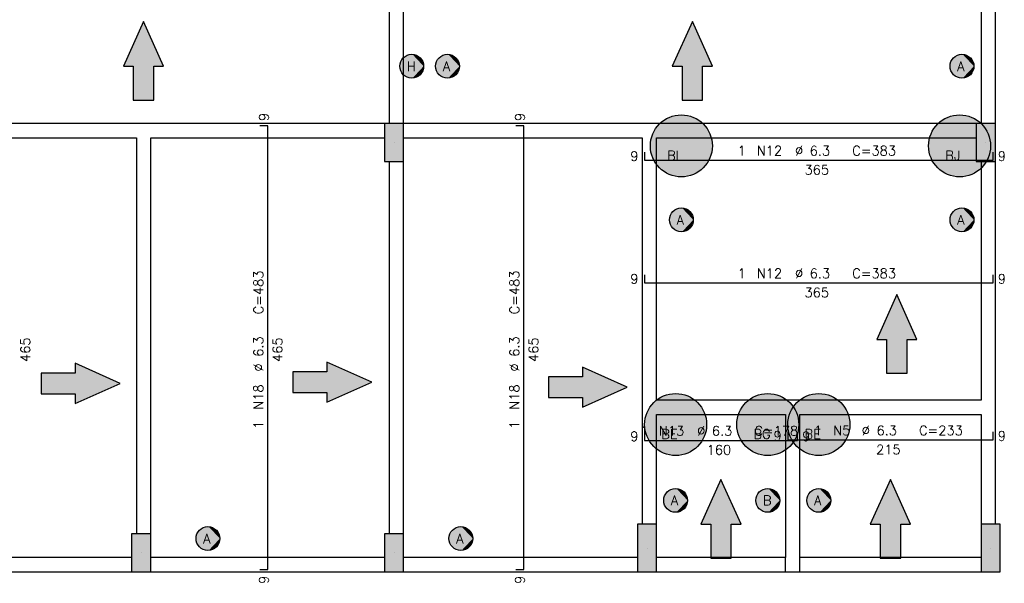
# Model space of a CAD drawing. Extents: x 0 to 119, y 0 to 84.
# Tile 8 of 15: x 48 to 69, y 27 to 39. Entities that reach past the tile are written whole.
import ezdxf

# ---------------------------------------------------------------- set-up
doc = ezdxf.new("R2010")
doc.units = 0
doc.header["$MEASUREMENT"] = 0
for name, color, linetype in [('1', 1, 'CONTINUOUS'), ('2', 2, 'CONTINUOUS'), ('6', 6, 'CONTINUOUS'), ('9', 9, 'CONTINUOUS')]:
    doc.layers.add(name, color=color, linetype=linetype)
doc.styles.get("Standard").update_dxf_attribs({"font": 'ROMANS.SHX'})

msp = doc.modelspace()

# ---------------------------------------------------------------- linework, layer by layer
at = {"layer": '1', "linetype": 'Continuous'}
for p, q in [((56.16, 36.4), (56.16, 36.4)), ((68.56, 36.4), (68.56, 36.4)), ((61.46, 27.9), (61.46, 27.9)), ((68.66, 27.9), (68.66, 27.9)), ((50.86, 27.8), (50.86, 27.8)), ((56.16, 27.8), (56.16, 27.8))]:
    msp.add_line(p, q, dxfattribs=at)
for points in [[(56.06, 40.8), (56.06, 36.8)], [(56.36, 36.8), (56.36, 40.8)], [(68.46, 40.8), (68.46, 36.8)], [(68.76, 36.8), (68.76, 40.8)], [(50.91, 36.8), (45.76, 36.8)], [(55.96, 36.8), (50.91, 36.8)], [(61.51, 36.8), (56.36, 36.8)], [(68.36, 36.8), (61.51, 36.8)], [(45.76, 36.5), (50.76, 36.5)], [(50.76, 36.5), (50.76, 28.2)], [(51.06, 36.5), (55.96, 36.5)], [(51.06, 28.2), (51.06, 36.5)], [(56.36, 36.5), (61.36, 36.5)], [(61.36, 36.5), (61.36, 30.85)], [(61.66, 36.5), (68.36, 36.5)], [(61.66, 31), (61.66, 36.5)], [(56.06, 36), (56.06, 28.2)], [(56.36, 28.2), (56.36, 36)], [(68.46, 36), (68.46, 31)], [(68.76, 30.85), (68.76, 36)], [(64.51, 31), (61.66, 31)], [(68.46, 31), (64.51, 31)], [(61.36, 30.85), (61.36, 28.4)], [(68.76, 28.4), (68.76, 30.85)], [(61.66, 28.4), (61.66, 30.7)], [(61.66, 30.7), (64.36, 30.7)], [(64.36, 30.7), (64.36, 27.7)], [(64.66, 27.7), (64.66, 30.7)], [(64.66, 30.7), (68.46, 30.7)], [(68.46, 30.7), (68.46, 28.4)], [(50.66, 27.7), (45.76, 27.7)], [(55.96, 27.7), (51.06, 27.7)], [(61.26, 27.7), (56.36, 27.7)], [(64.36, 27.7), (61.66, 27.7)], [(64.36, 27.4), (64.36, 27.7)], [(68.46, 27.7), (64.66, 27.7)], [(64.66, 27.4), (64.66, 27.7)], [(45.76, 27.4), (50.66, 27.4)], [(51.06, 27.4), (55.96, 27.4)], [(56.36, 27.4), (61.26, 27.4)], [(61.66, 27.4), (64.51, 27.4)], [(64.51, 27.4), (68.46, 27.4)]]:
    msp.add_lwpolyline(points, dxfattribs=at)
at = {"layer": '2', "linetype": 'Continuous'}
for points in [[(55.96, 36), (56.36, 36), (56.36, 36.8), (55.96, 36.8), (55.96, 36)], [(68.36, 36), (68.76, 36), (68.76, 36.8), (68.36, 36.8), (68.36, 36)], [(61.26, 27.4), (61.66, 27.4), (61.66, 28.4), (61.26, 28.4), (61.26, 27.4)], [(68.46, 27.4), (68.86, 27.4), (68.86, 28.4), (68.46, 28.4), (68.46, 27.4)], [(50.66, 27.4), (51.06, 27.4), (51.06, 28.2), (50.66, 28.2), (50.66, 27.4)], [(55.96, 27.4), (56.36, 27.4), (56.36, 28.2), (55.96, 28.2), (55.96, 27.4)]]:
    msp.add_lwpolyline(points, dxfattribs=at)
at = {"layer": '6', "linetype": 'Continuous'}
for p, q in [((53.518, 36.75), (53.348, 36.75)), ((53.518, 27.45), (53.518, 36.75)), ((58.882, 36.75), (58.712, 36.75)), ((58.882, 27.45), (58.882, 36.75)), ((61.41, 36.2), (61.41, 36.03)), ((68.71, 36.03), (68.71, 36.2)), ((61.41, 36.03), (68.71, 36.03)), ((61.41, 33.628), (61.41, 33.458)), ((61.41, 33.458), (68.71, 33.458)), ((68.71, 33.458), (68.71, 33.628)), ((61.41, 30.328), (61.41, 30.158)), ((64.41, 30.336), (64.41, 30.166)), ((64.61, 30.158), (64.61, 30.328)), ((68.71, 30.166), (68.71, 30.336)), ((61.41, 30.158), (64.61, 30.158)), ((64.41, 30.166), (68.71, 30.166)), ((53.348, 27.45), (53.518, 27.45)), ((58.712, 27.45), (58.882, 27.45))]:
    msp.add_line(p, q, dxfattribs=at)
for points in [[(51.125278, 37.288067), (51.125278, 38), (51.331085, 38), (50.91, 38.941258), (50.488915, 38), (50.694722, 38), (50.694722, 37.288067), (51.125278, 37.288067)], [(62.625278, 37.288067), (62.625278, 38), (62.831085, 38), (62.41, 38.941258), (61.988915, 38), (62.194722, 38), (62.194722, 37.288067), (62.625278, 37.288067)], [(66.909786, 31.563509), (66.909786, 32.275441), (67.115593, 32.275441), (66.694508, 33.216699), (66.273422, 32.275441), (66.479229, 32.275441), (66.479229, 31.563509), (66.909786, 31.563509)], [(48.767462, 31.136611), (49.479395, 31.136611), (49.479395, 30.930804), (50.420652, 31.351889), (49.479395, 31.772975), (49.479395, 31.567167), (48.767462, 31.567167), (48.767462, 31.136611)], [(54.041517, 31.162555), (54.75345, 31.162555), (54.75345, 30.956748), (55.694708, 31.377834), (54.75345, 31.798919), (54.75345, 31.593112), (54.041517, 31.593112), (54.041517, 31.162555)], [(59.393407, 31.058777), (60.105339, 31.058777), (60.105339, 30.85297), (61.046597, 31.274055), (60.105339, 31.695141), (60.105339, 31.489334), (59.393407, 31.489334), (59.393407, 31.058777)], [(63.225278, 27.688067), (63.225278, 28.4), (63.431085, 28.4), (63.01, 29.341258), (62.588915, 28.4), (62.794722, 28.4), (62.794722, 27.688067), (63.225278, 27.688067)], [(66.775278, 27.688067), (66.775278, 28.4), (66.981085, 28.4), (66.56, 29.341258), (66.138915, 28.4), (66.344722, 28.4), (66.344722, 27.688067), (66.775278, 27.688067)]]:
    msp.add_lwpolyline(points, dxfattribs=at)
for centre, radius in [((56.53, 38), 0.25), ((57.28, 38), 0.25), ((68.06, 38), 0.25), ((62.18, 36.33), 0.65), ((68.01, 36.33), 0.65), ((62.18, 34.78), 0.25), ((68.06, 34.78), 0.25), ((62.06, 30.49), 0.65), ((63.99, 30.49), 0.65), ((65.06, 30.49), 0.65), ((62.06, 28.9), 0.25), ((63.99, 28.9), 0.25), ((65.06, 28.9), 0.25), ((52.26, 28.1), 0.25), ((57.56, 28.1), 0.25)]:
    msp.add_circle(centre, radius, dxfattribs=at)
at = {"layer": '9', "linetype": 'Continuous'}
for points in [[(50.91, 38.941258), (50.488915, 38), (50.694722, 38)], [(50.91, 38.941258), (50.694722, 38), (51.125278, 37.288067)], [(50.91, 38.941258), (51.125278, 37.288067), (51.125278, 38)], [(50.91, 38.941258), (51.125278, 38), (51.331085, 38)], [(62.41, 38.941258), (61.988915, 38), (62.194722, 38)], [(62.41, 38.941258), (62.194722, 38), (62.625278, 37.288067)], [(62.41, 38.941258), (62.625278, 37.288067), (62.625278, 38)], [(62.41, 38.941258), (62.625278, 38), (62.831085, 38)], [(56.78, 38), (56.370644, 38.192628), (56.327746, 38.146946)], [(56.78, 38), (56.423555, 38.226207), (56.370644, 38.192628)], [(56.78, 38), (56.483155, 38.245572), (56.423555, 38.226207)], [(56.78, 38), (56.545698, 38.249507), (56.483155, 38.245572)], [(56.78, 38), (56.607254, 38.237764), (56.545698, 38.249507)], [(56.78, 38), (56.663957, 38.211082), (56.607254, 38.237764)], [(56.78, 38), (56.712242, 38.171137), (56.663957, 38.211082)], [(56.78, 38), (56.749077, 38.120438), (56.712242, 38.171137)], [(57.53, 38), (57.120644, 38.192628), (57.077746, 38.146946)], [(57.53, 38), (57.173555, 38.226207), (57.120644, 38.192628)], [(57.53, 38), (57.233155, 38.245572), (57.173555, 38.226207)], [(57.53, 38), (57.295698, 38.249507), (57.233155, 38.245572)], [(57.53, 38), (57.357254, 38.237764), (57.295698, 38.249507)], [(57.53, 38), (57.413957, 38.211082), (57.357254, 38.237764)], [(57.53, 38), (57.462242, 38.171137), (57.413957, 38.211082)], [(57.53, 38), (57.499077, 38.120438), (57.462242, 38.171137)], [(68.31, 38), (67.900644, 38.192628), (67.857746, 38.146946)], [(68.31, 38), (67.953555, 38.226207), (67.900644, 38.192628)], [(68.31, 38), (68.013155, 38.245572), (67.953555, 38.226207)], [(68.31, 38), (68.075698, 38.249507), (68.013155, 38.245572)], [(68.31, 38), (68.137254, 38.237764), (68.075698, 38.249507)], [(68.31, 38), (68.193957, 38.211082), (68.137254, 38.237764)], [(68.31, 38), (68.242242, 38.171137), (68.193957, 38.211082)], [(68.31, 38), (68.279077, 38.120438), (68.242242, 38.171137)], [(51.125278, 37.288067), (50.694722, 38), (50.694722, 37.288067)], [(56.78, 38), (56.297556, 38.092031), (56.281971, 38.031333)], [(56.78, 38), (56.281971, 38.031333), (56.281971, 37.968667)], [(56.78, 38), (56.281971, 37.968667), (56.297556, 37.907969)], [(56.78, 38), (56.327746, 38.146946), (56.297556, 38.092031)], [(56.78, 38), (56.297556, 37.907969), (56.327746, 37.853054)], [(56.78, 38), (56.327746, 37.853054), (56.370644, 37.807372)], [(56.78, 38), (56.370644, 37.807372), (56.423555, 37.773793)], [(56.78, 38), (56.423555, 37.773793), (56.483155, 37.754428)], [(56.78, 38), (56.483155, 37.754428), (56.545698, 37.750493)], [(56.78, 38), (56.545698, 37.750493), (56.607254, 37.762236)], [(56.78, 38), (56.607254, 37.762236), (56.663957, 37.788918)], [(56.78, 38), (56.663957, 37.788918), (56.712242, 37.828863)], [(56.78, 38), (56.712242, 37.828863), (56.749077, 37.879562)], [(56.78, 38), (56.772146, 38.062172), (56.749077, 38.120438)], [(56.78, 38), (56.749077, 37.879562), (56.772146, 37.937828)], [(56.78, 38), (56.772146, 37.937828), (56.78, 38)], [(57.53, 38), (57.047556, 38.092031), (57.031971, 38.031333)], [(57.53, 38), (57.031971, 38.031333), (57.031971, 37.968667)], [(57.53, 38), (57.031971, 37.968667), (57.047556, 37.907969)], [(57.53, 38), (57.077746, 38.146946), (57.047556, 38.092031)], [(57.53, 38), (57.047556, 37.907969), (57.077746, 37.853054)], [(57.53, 38), (57.077746, 37.853054), (57.120644, 37.807372)], [(57.53, 38), (57.120644, 37.807372), (57.173555, 37.773793)], [(57.53, 38), (57.173555, 37.773793), (57.233155, 37.754428)], [(57.53, 38), (57.233155, 37.754428), (57.295698, 37.750493)], [(57.53, 38), (57.295698, 37.750493), (57.357254, 37.762236)], [(57.53, 38), (57.357254, 37.762236), (57.413957, 37.788918)], [(57.53, 38), (57.413957, 37.788918), (57.462242, 37.828863)], [(57.53, 38), (57.462242, 37.828863), (57.499077, 37.879562)], [(57.53, 38), (57.522146, 38.062172), (57.499077, 38.120438)], [(57.53, 38), (57.499077, 37.879562), (57.522146, 37.937828)], [(57.53, 38), (57.522146, 37.937828), (57.53, 38)], [(62.625278, 37.288067), (62.194722, 38), (62.194722, 37.288067)], [(68.31, 38), (67.827556, 38.092031), (67.811971, 38.031333)], [(68.31, 38), (67.811971, 38.031333), (67.811971, 37.968667)], [(68.31, 38), (67.811971, 37.968667), (67.827556, 37.907969)], [(68.31, 38), (67.857746, 38.146946), (67.827556, 38.092031)], [(68.31, 38), (67.827556, 37.907969), (67.857746, 37.853054)], [(68.31, 38), (67.857746, 37.853054), (67.900644, 37.807372)], [(68.31, 38), (67.900644, 37.807372), (67.953555, 37.773793)], [(68.31, 38), (67.953555, 37.773793), (68.013155, 37.754428)], [(68.31, 38), (68.013155, 37.754428), (68.075698, 37.750493)], [(68.31, 38), (68.075698, 37.750493), (68.137254, 37.762236)], [(68.31, 38), (68.137254, 37.762236), (68.193957, 37.788918)], [(68.31, 38), (68.193957, 37.788918), (68.242242, 37.828863)], [(68.31, 38), (68.242242, 37.828863), (68.279077, 37.879562)], [(68.31, 38), (68.302146, 38.062172), (68.279077, 38.120438)], [(68.31, 38), (68.279077, 37.879562), (68.302146, 37.937828)], [(68.31, 38), (68.302146, 37.937828), (68.31, 38)], [(62.83, 36.33), (61.962328, 36.94247), (61.880958, 36.907125)], [(62.83, 36.33), (62.047754, 36.966405), (61.962328, 36.94247)], [(62.83, 36.33), (62.135642, 36.978485), (62.047754, 36.966405)], [(62.83, 36.33), (62.224358, 36.978485), (62.135642, 36.978485)], [(62.83, 36.33), (62.312246, 36.966405), (62.224358, 36.978485)], [(62.83, 36.33), (62.397672, 36.94247), (62.312246, 36.966405)], [(62.83, 36.33), (62.479042, 36.907125), (62.397672, 36.94247)], [(68.66, 36.33), (67.792328, 36.94247), (67.710958, 36.907125)], [(68.66, 36.33), (67.877754, 36.966405), (67.792328, 36.94247)], [(68.66, 36.33), (67.965642, 36.978485), (67.877754, 36.966405)], [(68.66, 36.33), (68.054358, 36.978485), (67.965642, 36.978485)], [(68.66, 36.33), (68.142246, 36.966405), (68.054358, 36.978485)], [(68.66, 36.33), (68.227672, 36.94247), (68.142246, 36.966405)], [(68.66, 36.33), (68.309042, 36.907125), (68.227672, 36.94247)], [(55.96, 36), (56.36, 36), (56.36, 36.8)], [(55.96, 36), (56.36, 36.8), (55.96, 36.8)], [(55.96, 36), (55.96, 36.8), (55.96, 36)], [(62.83, 36.33), (61.675788, 36.740207), (61.624627, 36.66773)], [(62.83, 36.33), (61.73634, 36.805043), (61.675788, 36.740207)], [(62.83, 36.33), (61.805158, 36.86103), (61.73634, 36.805043)], [(62.83, 36.33), (61.880958, 36.907125), (61.805158, 36.86103)], [(62.83, 36.33), (62.554842, 36.86103), (62.479042, 36.907125)], [(62.83, 36.33), (62.62366, 36.805043), (62.554842, 36.86103)], [(62.83, 36.33), (62.684212, 36.740207), (62.62366, 36.805043)], [(62.83, 36.33), (62.735373, 36.66773), (62.684212, 36.740207)], [(68.66, 36.33), (67.505788, 36.740207), (67.454627, 36.66773)], [(68.66, 36.33), (67.56634, 36.805043), (67.505788, 36.740207)], [(68.66, 36.33), (67.635158, 36.86103), (67.56634, 36.805043)], [(68.66, 36.33), (67.710958, 36.907125), (67.635158, 36.86103)], [(68.66, 36.33), (68.384842, 36.86103), (68.309042, 36.907125)], [(68.36, 36), (68.76, 36), (68.76, 36.8)], [(68.36, 36), (68.76, 36.8), (68.36, 36.8)], [(68.36, 36), (68.36, 36.8), (68.36, 36)], [(68.66, 36.33), (68.45366, 36.805043), (68.384842, 36.86103)], [(68.66, 36.33), (68.514212, 36.740207), (68.45366, 36.805043)], [(68.66, 36.33), (68.565373, 36.66773), (68.514212, 36.740207)], [(62.83, 36.33), (61.583813, 36.588961), (61.554104, 36.505368)], [(62.83, 36.33), (61.624627, 36.66773), (61.583813, 36.588961)], [(62.83, 36.33), (62.776187, 36.588961), (62.735373, 36.66773)], [(62.83, 36.33), (62.805896, 36.505368), (62.776187, 36.588961)], [(68.66, 36.33), (67.413813, 36.588961), (67.384104, 36.505368)], [(68.66, 36.33), (67.454627, 36.66773), (67.413813, 36.588961)], [(68.66, 36.33), (68.606187, 36.588961), (68.565373, 36.66773)], [(68.66, 36.33), (68.635896, 36.505368), (68.606187, 36.588961)], [(62.83, 36.33), (61.536054, 36.418508), (61.53, 36.33)], [(62.83, 36.33), (61.53, 36.33), (61.536054, 36.241492)], [(62.83, 36.33), (61.554104, 36.505368), (61.536054, 36.418508)], [(62.83, 36.33), (61.536054, 36.241492), (61.554104, 36.154632)], [(62.83, 36.33), (61.554104, 36.154632), (61.583813, 36.071039)], [(62.83, 36.33), (61.583813, 36.071039), (61.624627, 35.99227)], [(62.83, 36.33), (61.624627, 35.99227), (61.675788, 35.919793)], [(62.83, 36.33), (61.675788, 35.919793), (61.73634, 35.854957)], [(62.83, 36.33), (61.73634, 35.854957), (61.805158, 35.79897)], [(62.83, 36.33), (61.805158, 35.79897), (61.880958, 35.752875)], [(62.83, 36.33), (61.880958, 35.752875), (61.962328, 35.71753)], [(62.83, 36.33), (61.962328, 35.71753), (62.047754, 35.693595)], [(62.83, 36.33), (62.047754, 35.693595), (62.135642, 35.681515)], [(62.83, 36.33), (62.135642, 35.681515), (62.224358, 35.681515)], [(62.83, 36.33), (62.224358, 35.681515), (62.312246, 35.693595)], [(62.83, 36.33), (62.312246, 35.693595), (62.397672, 35.71753)], [(62.83, 36.33), (62.397672, 35.71753), (62.479042, 35.752875)], [(62.83, 36.33), (62.479042, 35.752875), (62.554842, 35.79897)], [(62.83, 36.33), (62.554842, 35.79897), (62.62366, 35.854957)], [(62.83, 36.33), (62.62366, 35.854957), (62.684212, 35.919793)], [(62.83, 36.33), (62.684212, 35.919793), (62.735373, 35.99227)], [(62.83, 36.33), (62.735373, 35.99227), (62.776187, 36.071039)], [(62.83, 36.33), (62.776187, 36.071039), (62.805896, 36.154632)], [(62.83, 36.33), (62.823946, 36.418508), (62.805896, 36.505368)], [(62.83, 36.33), (62.805896, 36.154632), (62.823946, 36.241492)], [(62.83, 36.33), (62.823946, 36.241492), (62.83, 36.33)], [(68.66, 36.33), (67.366054, 36.418508), (67.36, 36.33)], [(68.66, 36.33), (67.36, 36.33), (67.366054, 36.241492)], [(68.66, 36.33), (67.384104, 36.505368), (67.366054, 36.418508)], [(68.66, 36.33), (67.366054, 36.241492), (67.384104, 36.154632)], [(68.66, 36.33), (67.384104, 36.154632), (67.413813, 36.071039)], [(68.66, 36.33), (67.413813, 36.071039), (67.454627, 35.99227)], [(68.66, 36.33), (67.454627, 35.99227), (67.505788, 35.919793)], [(68.66, 36.33), (67.505788, 35.919793), (67.56634, 35.854957)], [(68.66, 36.33), (67.56634, 35.854957), (67.635158, 35.79897)], [(68.66, 36.33), (67.635158, 35.79897), (67.710958, 35.752875)], [(68.66, 36.33), (67.710958, 35.752875), (67.792328, 35.71753)], [(68.66, 36.33), (67.792328, 35.71753), (67.877754, 35.693595)], [(68.66, 36.33), (67.877754, 35.693595), (67.965642, 35.681515)], [(68.66, 36.33), (67.965642, 35.681515), (68.054358, 35.681515)], [(68.66, 36.33), (68.054358, 35.681515), (68.142246, 35.693595)], [(68.66, 36.33), (68.142246, 35.693595), (68.227672, 35.71753)], [(68.66, 36.33), (68.227672, 35.71753), (68.309042, 35.752875)], [(68.66, 36.33), (68.309042, 35.752875), (68.384842, 35.79897)], [(68.66, 36.33), (68.384842, 35.79897), (68.45366, 35.854957)], [(68.66, 36.33), (68.45366, 35.854957), (68.514212, 35.919793)], [(68.66, 36.33), (68.514212, 35.919793), (68.565373, 35.99227)], [(68.66, 36.33), (68.565373, 35.99227), (68.606187, 36.071039)], [(68.66, 36.33), (68.606187, 36.071039), (68.635896, 36.154632)], [(68.66, 36.33), (68.653946, 36.418508), (68.635896, 36.505368)], [(68.66, 36.33), (68.635896, 36.154632), (68.653946, 36.241492)], [(68.66, 36.33), (68.653946, 36.241492), (68.66, 36.33)], [(62.43, 34.78), (61.947556, 34.872031), (61.931971, 34.811333)], [(62.43, 34.78), (61.977746, 34.926946), (61.947556, 34.872031)], [(62.43, 34.78), (62.020644, 34.972628), (61.977746, 34.926946)], [(62.43, 34.78), (62.073555, 35.006207), (62.020644, 34.972628)], [(62.43, 34.78), (62.133155, 35.025572), (62.073555, 35.006207)], [(62.43, 34.78), (62.195698, 35.029507), (62.133155, 35.025572)], [(62.43, 34.78), (62.257254, 35.017764), (62.195698, 35.029507)], [(62.43, 34.78), (62.313957, 34.991082), (62.257254, 35.017764)], [(62.43, 34.78), (62.362242, 34.951137), (62.313957, 34.991082)], [(62.43, 34.78), (62.399077, 34.900438), (62.362242, 34.951137)], [(62.43, 34.78), (62.422146, 34.842172), (62.399077, 34.900438)], [(68.31, 34.78), (67.827556, 34.872031), (67.811971, 34.811333)], [(68.31, 34.78), (67.857746, 34.926946), (67.827556, 34.872031)], [(68.31, 34.78), (67.900644, 34.972628), (67.857746, 34.926946)], [(68.31, 34.78), (67.953555, 35.006207), (67.900644, 34.972628)], [(68.31, 34.78), (68.013155, 35.025572), (67.953555, 35.006207)], [(68.31, 34.78), (68.075698, 35.029507), (68.013155, 35.025572)], [(68.31, 34.78), (68.137254, 35.017764), (68.075698, 35.029507)], [(68.31, 34.78), (68.193957, 34.991082), (68.137254, 35.017764)], [(68.31, 34.78), (68.242242, 34.951137), (68.193957, 34.991082)], [(68.31, 34.78), (68.279077, 34.900438), (68.242242, 34.951137)], [(68.31, 34.78), (68.302146, 34.842172), (68.279077, 34.900438)], [(62.43, 34.78), (61.931971, 34.811333), (61.931971, 34.748667)], [(62.43, 34.78), (61.931971, 34.748667), (61.947556, 34.687969)], [(62.43, 34.78), (61.947556, 34.687969), (61.977746, 34.633054)], [(62.43, 34.78), (61.977746, 34.633054), (62.020644, 34.587372)], [(62.43, 34.78), (62.020644, 34.587372), (62.073555, 34.553793)], [(62.43, 34.78), (62.073555, 34.553793), (62.133155, 34.534428)], [(62.43, 34.78), (62.133155, 34.534428), (62.195698, 34.530493)], [(62.43, 34.78), (62.195698, 34.530493), (62.257254, 34.542236)], [(62.43, 34.78), (62.257254, 34.542236), (62.313957, 34.568918)], [(62.43, 34.78), (62.313957, 34.568918), (62.362242, 34.608863)], [(62.43, 34.78), (62.362242, 34.608863), (62.399077, 34.659562)], [(62.43, 34.78), (62.399077, 34.659562), (62.422146, 34.717828)], [(62.43, 34.78), (62.422146, 34.717828), (62.43, 34.78)], [(68.31, 34.78), (67.811971, 34.811333), (67.811971, 34.748667)], [(68.31, 34.78), (67.811971, 34.748667), (67.827556, 34.687969)], [(68.31, 34.78), (67.827556, 34.687969), (67.857746, 34.633054)], [(68.31, 34.78), (67.857746, 34.633054), (67.900644, 34.587372)], [(68.31, 34.78), (67.900644, 34.587372), (67.953555, 34.553793)], [(68.31, 34.78), (67.953555, 34.553793), (68.013155, 34.534428)], [(68.31, 34.78), (68.013155, 34.534428), (68.075698, 34.530493)], [(68.31, 34.78), (68.075698, 34.530493), (68.137254, 34.542236)], [(68.31, 34.78), (68.137254, 34.542236), (68.193957, 34.568918)], [(68.31, 34.78), (68.193957, 34.568918), (68.242242, 34.608863)], [(68.31, 34.78), (68.242242, 34.608863), (68.279077, 34.659562)], [(68.31, 34.78), (68.279077, 34.659562), (68.302146, 34.717828)], [(68.31, 34.78), (68.302146, 34.717828), (68.31, 34.78)], [(66.694508, 33.216699), (66.273422, 32.275441), (66.479229, 32.275441)], [(66.694508, 33.216699), (66.479229, 32.275441), (66.909786, 31.563509)], [(66.694508, 33.216699), (66.909786, 31.563509), (66.909786, 32.275441)], [(66.694508, 33.216699), (66.909786, 32.275441), (67.115593, 32.275441)], [(66.909786, 31.563509), (66.479229, 32.275441), (66.479229, 31.563509)], [(49.479395, 31.567167), (50.420652, 31.351889), (49.479395, 31.772975)], [(54.75345, 31.593112), (55.694708, 31.377834), (54.75345, 31.798919)], [(49.479395, 31.136611), (49.479395, 31.567167), (48.767462, 31.567167)], [(49.479395, 31.136611), (48.767462, 31.567167), (48.767462, 31.136611)], [(49.479395, 31.136611), (50.420652, 31.351889), (49.479395, 31.567167)], [(54.75345, 31.162555), (54.75345, 31.593112), (54.041517, 31.593112)], [(54.75345, 31.162555), (54.041517, 31.593112), (54.041517, 31.162555)], [(54.75345, 31.162555), (55.694708, 31.377834), (54.75345, 31.593112)], [(60.105339, 31.489334), (61.046597, 31.274055), (60.105339, 31.695141)], [(54.75345, 31.162555), (54.75345, 30.956748), (55.694708, 31.377834)], [(60.105339, 31.058777), (60.105339, 31.489334), (59.393407, 31.489334)], [(60.105339, 31.058777), (59.393407, 31.489334), (59.393407, 31.058777)], [(60.105339, 31.058777), (61.046597, 31.274055), (60.105339, 31.489334)], [(49.479395, 31.136611), (49.479395, 30.930804), (50.420652, 31.351889)], [(60.105339, 31.058777), (60.105339, 30.85297), (61.046597, 31.274055)], [(62.71, 30.49), (61.61634, 30.965043), (61.555788, 30.900207)], [(62.71, 30.49), (61.685158, 31.02103), (61.61634, 30.965043)], [(62.71, 30.49), (61.760958, 31.067125), (61.685158, 31.02103)], [(62.71, 30.49), (61.842328, 31.10247), (61.760958, 31.067125)], [(62.71, 30.49), (61.927754, 31.126405), (61.842328, 31.10247)], [(62.71, 30.49), (62.015642, 31.138485), (61.927754, 31.126405)], [(62.71, 30.49), (62.104358, 31.138485), (62.015642, 31.138485)], [(62.71, 30.49), (62.192246, 31.126405), (62.104358, 31.138485)], [(62.71, 30.49), (62.277672, 31.10247), (62.192246, 31.126405)], [(62.71, 30.49), (62.359042, 31.067125), (62.277672, 31.10247)], [(62.71, 30.49), (62.434842, 31.02103), (62.359042, 31.067125)], [(62.71, 30.49), (62.50366, 30.965043), (62.434842, 31.02103)], [(62.71, 30.49), (62.564212, 30.900207), (62.50366, 30.965043)], [(64.64, 30.49), (63.54634, 30.965043), (63.485788, 30.900207)], [(64.64, 30.49), (63.615158, 31.02103), (63.54634, 30.965043)], [(64.64, 30.49), (63.690958, 31.067125), (63.615158, 31.02103)], [(64.64, 30.49), (63.772328, 31.10247), (63.690958, 31.067125)], [(64.64, 30.49), (63.857754, 31.126405), (63.772328, 31.10247)], [(64.64, 30.49), (63.945642, 31.138485), (63.857754, 31.126405)], [(64.64, 30.49), (64.034358, 31.138485), (63.945642, 31.138485)], [(64.64, 30.49), (64.122246, 31.126405), (64.034358, 31.138485)], [(64.64, 30.49), (64.207672, 31.10247), (64.122246, 31.126405)], [(64.64, 30.49), (64.289042, 31.067125), (64.207672, 31.10247)], [(64.64, 30.49), (64.364842, 31.02103), (64.289042, 31.067125)], [(64.64, 30.49), (64.43366, 30.965043), (64.364842, 31.02103)], [(64.64, 30.49), (64.494212, 30.900207), (64.43366, 30.965043)], [(65.71, 30.49), (64.61634, 30.965043), (64.555788, 30.900207)], [(65.71, 30.49), (64.685158, 31.02103), (64.61634, 30.965043)], [(65.71, 30.49), (64.760958, 31.067125), (64.685158, 31.02103)], [(65.71, 30.49), (64.842328, 31.10247), (64.760958, 31.067125)], [(65.71, 30.49), (64.927754, 31.126405), (64.842328, 31.10247)], [(65.71, 30.49), (65.015642, 31.138485), (64.927754, 31.126405)], [(65.71, 30.49), (65.104358, 31.138485), (65.015642, 31.138485)], [(65.71, 30.49), (65.192246, 31.126405), (65.104358, 31.138485)], [(65.71, 30.49), (65.277672, 31.10247), (65.192246, 31.126405)], [(65.71, 30.49), (65.359042, 31.067125), (65.277672, 31.10247)], [(65.71, 30.49), (65.434842, 31.02103), (65.359042, 31.067125)], [(65.71, 30.49), (65.50366, 30.965043), (65.434842, 31.02103)], [(65.71, 30.49), (65.564212, 30.900207), (65.50366, 30.965043)], [(62.71, 30.49), (61.463813, 30.748961), (61.434104, 30.665368)], [(62.71, 30.49), (61.504627, 30.82773), (61.463813, 30.748961)], [(62.71, 30.49), (61.555788, 30.900207), (61.504627, 30.82773)], [(62.71, 30.49), (62.615373, 30.82773), (62.564212, 30.900207)], [(62.71, 30.49), (62.656187, 30.748961), (62.615373, 30.82773)], [(62.71, 30.49), (62.685896, 30.665368), (62.656187, 30.748961)], [(64.64, 30.49), (63.393813, 30.748961), (63.364104, 30.665368)], [(64.64, 30.49), (63.434627, 30.82773), (63.393813, 30.748961)], [(64.64, 30.49), (63.485788, 30.900207), (63.434627, 30.82773)], [(65.71, 30.49), (64.463813, 30.748961), (64.434104, 30.665368)], [(65.71, 30.49), (64.504627, 30.82773), (64.463813, 30.748961)], [(64.64, 30.49), (64.545373, 30.82773), (64.494212, 30.900207)], [(65.71, 30.49), (64.555788, 30.900207), (64.504627, 30.82773)], [(64.64, 30.49), (64.586187, 30.748961), (64.545373, 30.82773)], [(64.64, 30.49), (64.615896, 30.665368), (64.586187, 30.748961)], [(65.71, 30.49), (65.615373, 30.82773), (65.564212, 30.900207)], [(65.71, 30.49), (65.656187, 30.748961), (65.615373, 30.82773)], [(65.71, 30.49), (65.685896, 30.665368), (65.656187, 30.748961)], [(62.71, 30.49), (61.416054, 30.578508), (61.41, 30.49)], [(62.71, 30.49), (61.434104, 30.665368), (61.416054, 30.578508)], [(62.71, 30.49), (62.703946, 30.578508), (62.685896, 30.665368)], [(64.64, 30.49), (63.346054, 30.578508), (63.34, 30.49)], [(64.64, 30.49), (63.364104, 30.665368), (63.346054, 30.578508)], [(65.71, 30.49), (64.416054, 30.578508), (64.41, 30.49)], [(65.71, 30.49), (64.434104, 30.665368), (64.416054, 30.578508)], [(64.64, 30.49), (64.633946, 30.578508), (64.615896, 30.665368)], [(65.71, 30.49), (65.703946, 30.578508), (65.685896, 30.665368)], [(62.71, 30.49), (61.41, 30.49), (61.416054, 30.401492)], [(62.71, 30.49), (61.416054, 30.401492), (61.434104, 30.314632)], [(62.71, 30.49), (61.434104, 30.314632), (61.463813, 30.231039)], [(62.71, 30.49), (61.463813, 30.231039), (61.504627, 30.15227)], [(62.71, 30.49), (61.504627, 30.15227), (61.555788, 30.079793)], [(62.71, 30.49), (61.555788, 30.079793), (61.61634, 30.014957)], [(62.71, 30.49), (61.61634, 30.014957), (61.685158, 29.95897)], [(62.71, 30.49), (61.685158, 29.95897), (61.760958, 29.912875)], [(62.71, 30.49), (61.760958, 29.912875), (61.842328, 29.87753)], [(62.71, 30.49), (61.842328, 29.87753), (61.927754, 29.853595)], [(62.71, 30.49), (61.927754, 29.853595), (62.015642, 29.841515)], [(62.71, 30.49), (62.015642, 29.841515), (62.104358, 29.841515)], [(62.71, 30.49), (62.104358, 29.841515), (62.192246, 29.853595)], [(62.71, 30.49), (62.192246, 29.853595), (62.277672, 29.87753)], [(62.71, 30.49), (62.277672, 29.87753), (62.359042, 29.912875)], [(62.71, 30.49), (62.359042, 29.912875), (62.434842, 29.95897)], [(62.71, 30.49), (62.434842, 29.95897), (62.50366, 30.014957)], [(62.71, 30.49), (62.50366, 30.014957), (62.564212, 30.079793)], [(62.71, 30.49), (62.564212, 30.079793), (62.615373, 30.15227)], [(62.71, 30.49), (62.615373, 30.15227), (62.656187, 30.231039)], [(62.71, 30.49), (62.656187, 30.231039), (62.685896, 30.314632)], [(62.71, 30.49), (62.685896, 30.314632), (62.703946, 30.401492)], [(62.71, 30.49), (62.703946, 30.401492), (62.71, 30.49)], [(64.64, 30.49), (63.34, 30.49), (63.346054, 30.401492)], [(64.64, 30.49), (63.346054, 30.401492), (63.364104, 30.314632)], [(64.64, 30.49), (63.364104, 30.314632), (63.393813, 30.231039)], [(64.64, 30.49), (63.393813, 30.231039), (63.434627, 30.15227)], [(64.64, 30.49), (63.434627, 30.15227), (63.485788, 30.079793)], [(64.64, 30.49), (63.485788, 30.079793), (63.54634, 30.014957)], [(64.64, 30.49), (63.54634, 30.014957), (63.615158, 29.95897)], [(64.64, 30.49), (63.615158, 29.95897), (63.690958, 29.912875)], [(64.64, 30.49), (63.690958, 29.912875), (63.772328, 29.87753)], [(64.64, 30.49), (63.772328, 29.87753), (63.857754, 29.853595)], [(64.64, 30.49), (63.857754, 29.853595), (63.945642, 29.841515)], [(64.64, 30.49), (63.945642, 29.841515), (64.034358, 29.841515)], [(64.64, 30.49), (64.034358, 29.841515), (64.122246, 29.853595)], [(64.64, 30.49), (64.122246, 29.853595), (64.207672, 29.87753)], [(64.64, 30.49), (64.207672, 29.87753), (64.289042, 29.912875)], [(64.64, 30.49), (64.289042, 29.912875), (64.364842, 29.95897)], [(64.64, 30.49), (64.364842, 29.95897), (64.43366, 30.014957)], [(65.71, 30.49), (64.41, 30.49), (64.416054, 30.401492)], [(65.71, 30.49), (64.416054, 30.401492), (64.434104, 30.314632)], [(64.64, 30.49), (64.43366, 30.014957), (64.494212, 30.079793)], [(65.71, 30.49), (64.434104, 30.314632), (64.463813, 30.231039)], [(65.71, 30.49), (64.463813, 30.231039), (64.504627, 30.15227)], [(64.64, 30.49), (64.494212, 30.079793), (64.545373, 30.15227)], [(65.71, 30.49), (64.504627, 30.15227), (64.555788, 30.079793)], [(64.64, 30.49), (64.545373, 30.15227), (64.586187, 30.231039)], [(65.71, 30.49), (64.555788, 30.079793), (64.61634, 30.014957)], [(64.64, 30.49), (64.586187, 30.231039), (64.615896, 30.314632)], [(64.64, 30.49), (64.615896, 30.314632), (64.633946, 30.401492)], [(65.71, 30.49), (64.61634, 30.014957), (64.685158, 29.95897)], [(64.64, 30.49), (64.633946, 30.401492), (64.64, 30.49)], [(65.71, 30.49), (64.685158, 29.95897), (64.760958, 29.912875)], [(65.71, 30.49), (64.760958, 29.912875), (64.842328, 29.87753)], [(65.71, 30.49), (64.842328, 29.87753), (64.927754, 29.853595)], [(65.71, 30.49), (64.927754, 29.853595), (65.015642, 29.841515)], [(65.71, 30.49), (65.015642, 29.841515), (65.104358, 29.841515)], [(65.71, 30.49), (65.104358, 29.841515), (65.192246, 29.853595)], [(65.71, 30.49), (65.192246, 29.853595), (65.277672, 29.87753)], [(65.71, 30.49), (65.277672, 29.87753), (65.359042, 29.912875)], [(65.71, 30.49), (65.359042, 29.912875), (65.434842, 29.95897)], [(65.71, 30.49), (65.434842, 29.95897), (65.50366, 30.014957)], [(65.71, 30.49), (65.50366, 30.014957), (65.564212, 30.079793)], [(65.71, 30.49), (65.564212, 30.079793), (65.615373, 30.15227)], [(65.71, 30.49), (65.615373, 30.15227), (65.656187, 30.231039)], [(65.71, 30.49), (65.656187, 30.231039), (65.685896, 30.314632)], [(65.71, 30.49), (65.685896, 30.314632), (65.703946, 30.401492)], [(65.71, 30.49), (65.703946, 30.401492), (65.71, 30.49)], [(63.01, 29.341258), (62.588915, 28.4), (62.794722, 28.4)], [(63.01, 29.341258), (62.794722, 28.4), (63.225278, 27.688067)], [(63.01, 29.341258), (63.225278, 27.688067), (63.225278, 28.4)], [(63.01, 29.341258), (63.225278, 28.4), (63.431085, 28.4)], [(66.56, 29.341258), (66.138915, 28.4), (66.344722, 28.4)], [(66.56, 29.341258), (66.344722, 28.4), (66.775278, 27.688067)], [(66.56, 29.341258), (66.775278, 27.688067), (66.775278, 28.4)], [(66.56, 29.341258), (66.775278, 28.4), (66.981085, 28.4)], [(62.31, 28.9), (61.900644, 29.092628), (61.857746, 29.046946)], [(62.31, 28.9), (61.953555, 29.126207), (61.900644, 29.092628)], [(62.31, 28.9), (62.013155, 29.145572), (61.953555, 29.126207)], [(62.31, 28.9), (62.075698, 29.149507), (62.013155, 29.145572)], [(62.31, 28.9), (62.137254, 29.137764), (62.075698, 29.149507)], [(62.31, 28.9), (62.193957, 29.111082), (62.137254, 29.137764)], [(62.31, 28.9), (62.242242, 29.071137), (62.193957, 29.111082)], [(64.24, 28.9), (63.830644, 29.092628), (63.787746, 29.046946)], [(64.24, 28.9), (63.883555, 29.126207), (63.830644, 29.092628)], [(64.24, 28.9), (63.943155, 29.145572), (63.883555, 29.126207)], [(64.24, 28.9), (64.005698, 29.149507), (63.943155, 29.145572)], [(64.24, 28.9), (64.067254, 29.137764), (64.005698, 29.149507)], [(64.24, 28.9), (64.123957, 29.111082), (64.067254, 29.137764)], [(64.24, 28.9), (64.172242, 29.071137), (64.123957, 29.111082)], [(65.31, 28.9), (64.900644, 29.092628), (64.857746, 29.046946)], [(65.31, 28.9), (64.953555, 29.126207), (64.900644, 29.092628)], [(65.31, 28.9), (65.013155, 29.145572), (64.953555, 29.126207)], [(65.31, 28.9), (65.075698, 29.149507), (65.013155, 29.145572)], [(65.31, 28.9), (65.137254, 29.137764), (65.075698, 29.149507)], [(65.31, 28.9), (65.193957, 29.111082), (65.137254, 29.137764)], [(65.31, 28.9), (65.242242, 29.071137), (65.193957, 29.111082)], [(62.31, 28.9), (61.827556, 28.992031), (61.811971, 28.931333)], [(62.31, 28.9), (61.811971, 28.931333), (61.811971, 28.868667)], [(62.31, 28.9), (61.811971, 28.868667), (61.827556, 28.807969)], [(62.31, 28.9), (61.857746, 29.046946), (61.827556, 28.992031)], [(62.31, 28.9), (61.827556, 28.807969), (61.857746, 28.753054)], [(62.31, 28.9), (61.857746, 28.753054), (61.900644, 28.707372)], [(62.31, 28.9), (61.900644, 28.707372), (61.953555, 28.673793)], [(62.31, 28.9), (61.953555, 28.673793), (62.013155, 28.654428)], [(62.31, 28.9), (62.013155, 28.654428), (62.075698, 28.650493)], [(62.31, 28.9), (62.075698, 28.650493), (62.137254, 28.662236)], [(62.31, 28.9), (62.137254, 28.662236), (62.193957, 28.688918)], [(62.31, 28.9), (62.193957, 28.688918), (62.242242, 28.728863)], [(62.31, 28.9), (62.279077, 29.020438), (62.242242, 29.071137)], [(62.31, 28.9), (62.242242, 28.728863), (62.279077, 28.779562)], [(62.31, 28.9), (62.302146, 28.962172), (62.279077, 29.020438)], [(62.31, 28.9), (62.279077, 28.779562), (62.302146, 28.837828)], [(62.31, 28.9), (62.302146, 28.837828), (62.31, 28.9)], [(64.24, 28.9), (63.757556, 28.992031), (63.741971, 28.931333)], [(64.24, 28.9), (63.741971, 28.931333), (63.741971, 28.868667)], [(64.24, 28.9), (63.741971, 28.868667), (63.757556, 28.807969)], [(64.24, 28.9), (63.787746, 29.046946), (63.757556, 28.992031)], [(64.24, 28.9), (63.757556, 28.807969), (63.787746, 28.753054)], [(64.24, 28.9), (63.787746, 28.753054), (63.830644, 28.707372)], [(64.24, 28.9), (63.830644, 28.707372), (63.883555, 28.673793)], [(64.24, 28.9), (63.883555, 28.673793), (63.943155, 28.654428)], [(64.24, 28.9), (63.943155, 28.654428), (64.005698, 28.650493)], [(64.24, 28.9), (64.005698, 28.650493), (64.067254, 28.662236)], [(64.24, 28.9), (64.067254, 28.662236), (64.123957, 28.688918)], [(64.24, 28.9), (64.123957, 28.688918), (64.172242, 28.728863)], [(64.24, 28.9), (64.209077, 29.020438), (64.172242, 29.071137)], [(64.24, 28.9), (64.172242, 28.728863), (64.209077, 28.779562)], [(64.24, 28.9), (64.232146, 28.962172), (64.209077, 29.020438)], [(64.24, 28.9), (64.209077, 28.779562), (64.232146, 28.837828)], [(64.24, 28.9), (64.232146, 28.837828), (64.24, 28.9)], [(65.31, 28.9), (64.827556, 28.992031), (64.811971, 28.931333)], [(65.31, 28.9), (64.811971, 28.931333), (64.811971, 28.868667)], [(65.31, 28.9), (64.811971, 28.868667), (64.827556, 28.807969)], [(65.31, 28.9), (64.857746, 29.046946), (64.827556, 28.992031)], [(65.31, 28.9), (64.827556, 28.807969), (64.857746, 28.753054)], [(65.31, 28.9), (64.857746, 28.753054), (64.900644, 28.707372)], [(65.31, 28.9), (64.900644, 28.707372), (64.953555, 28.673793)], [(65.31, 28.9), (64.953555, 28.673793), (65.013155, 28.654428)], [(65.31, 28.9), (65.013155, 28.654428), (65.075698, 28.650493)], [(65.31, 28.9), (65.075698, 28.650493), (65.137254, 28.662236)], [(65.31, 28.9), (65.137254, 28.662236), (65.193957, 28.688918)], [(65.31, 28.9), (65.193957, 28.688918), (65.242242, 28.728863)], [(65.31, 28.9), (65.279077, 29.020438), (65.242242, 29.071137)], [(65.31, 28.9), (65.242242, 28.728863), (65.279077, 28.779562)], [(65.31, 28.9), (65.302146, 28.962172), (65.279077, 29.020438)], [(65.31, 28.9), (65.279077, 28.779562), (65.302146, 28.837828)], [(65.31, 28.9), (65.302146, 28.837828), (65.31, 28.9)], [(52.51, 28.1), (52.100644, 28.292628), (52.057746, 28.246946)], [(52.51, 28.1), (52.153555, 28.326207), (52.100644, 28.292628)], [(52.51, 28.1), (52.213155, 28.345572), (52.153555, 28.326207)], [(52.51, 28.1), (52.275698, 28.349507), (52.213155, 28.345572)], [(52.51, 28.1), (52.337254, 28.337764), (52.275698, 28.349507)], [(52.51, 28.1), (52.393957, 28.311082), (52.337254, 28.337764)], [(52.51, 28.1), (52.442242, 28.271137), (52.393957, 28.311082)], [(52.51, 28.1), (52.479077, 28.220438), (52.442242, 28.271137)], [(57.81, 28.1), (57.400644, 28.292628), (57.357746, 28.246946)], [(57.81, 28.1), (57.453555, 28.326207), (57.400644, 28.292628)], [(57.81, 28.1), (57.513155, 28.345572), (57.453555, 28.326207)], [(57.81, 28.1), (57.575698, 28.349507), (57.513155, 28.345572)], [(57.81, 28.1), (57.637254, 28.337764), (57.575698, 28.349507)], [(57.81, 28.1), (57.693957, 28.311082), (57.637254, 28.337764)], [(57.81, 28.1), (57.742242, 28.271137), (57.693957, 28.311082)], [(57.81, 28.1), (57.779077, 28.220438), (57.742242, 28.271137)], [(61.26, 27.4), (61.66, 27.4), (61.66, 28.4)], [(61.26, 27.4), (61.66, 28.4), (61.26, 28.4)], [(61.26, 27.4), (61.26, 28.4), (61.26, 27.4)], [(63.225278, 27.688067), (62.794722, 28.4), (62.794722, 27.688067)], [(66.775278, 27.688067), (66.344722, 28.4), (66.344722, 27.688067)], [(68.46, 27.4), (68.86, 27.4), (68.86, 28.4)], [(68.46, 27.4), (68.86, 28.4), (68.46, 28.4)], [(68.46, 27.4), (68.46, 28.4), (68.46, 27.4)], [(50.66, 27.4), (51.06, 27.4), (51.06, 28.2)], [(50.66, 27.4), (51.06, 28.2), (50.66, 28.2)], [(50.66, 27.4), (50.66, 28.2), (50.66, 27.4)], [(52.51, 28.1), (52.027556, 28.192031), (52.011971, 28.131333)], [(52.51, 28.1), (52.011971, 28.131333), (52.011971, 28.068667)], [(52.51, 28.1), (52.011971, 28.068667), (52.027556, 28.007969)], [(52.51, 28.1), (52.057746, 28.246946), (52.027556, 28.192031)], [(52.51, 28.1), (52.027556, 28.007969), (52.057746, 27.953054)], [(52.51, 28.1), (52.057746, 27.953054), (52.100644, 27.907372)], [(52.51, 28.1), (52.100644, 27.907372), (52.153555, 27.873793)], [(52.51, 28.1), (52.153555, 27.873793), (52.213155, 27.854428)], [(52.51, 28.1), (52.213155, 27.854428), (52.275698, 27.850493)], [(52.51, 28.1), (52.275698, 27.850493), (52.337254, 27.862236)], [(52.51, 28.1), (52.337254, 27.862236), (52.393957, 27.888918)], [(52.51, 28.1), (52.393957, 27.888918), (52.442242, 27.928863)], [(52.51, 28.1), (52.442242, 27.928863), (52.479077, 27.979562)], [(52.51, 28.1), (52.502146, 28.162172), (52.479077, 28.220438)], [(52.51, 28.1), (52.479077, 27.979562), (52.502146, 28.037828)], [(52.51, 28.1), (52.502146, 28.037828), (52.51, 28.1)], [(55.96, 27.4), (56.36, 27.4), (56.36, 28.2)], [(55.96, 27.4), (56.36, 28.2), (55.96, 28.2)], [(55.96, 27.4), (55.96, 28.2), (55.96, 27.4)], [(57.81, 28.1), (57.327556, 28.192031), (57.311971, 28.131333)], [(57.81, 28.1), (57.311971, 28.131333), (57.311971, 28.068667)], [(57.81, 28.1), (57.311971, 28.068667), (57.327556, 28.007969)], [(57.81, 28.1), (57.357746, 28.246946), (57.327556, 28.192031)], [(57.81, 28.1), (57.327556, 28.007969), (57.357746, 27.953054)], [(57.81, 28.1), (57.357746, 27.953054), (57.400644, 27.907372)], [(57.81, 28.1), (57.400644, 27.907372), (57.453555, 27.873793)], [(57.81, 28.1), (57.453555, 27.873793), (57.513155, 27.854428)], [(57.81, 28.1), (57.513155, 27.854428), (57.575698, 27.850493)], [(57.81, 28.1), (57.575698, 27.850493), (57.637254, 27.862236)], [(57.81, 28.1), (57.637254, 27.862236), (57.693957, 27.888918)], [(57.81, 28.1), (57.693957, 27.888918), (57.742242, 27.928863)], [(57.81, 28.1), (57.742242, 27.928863), (57.779077, 27.979562)], [(57.81, 28.1), (57.802146, 28.162172), (57.779077, 28.220438)], [(57.81, 28.1), (57.779077, 27.979562), (57.802146, 28.037828)], [(57.81, 28.1), (57.802146, 28.037828), (57.81, 28.1)]]:
    msp.add_solid(points, dxfattribs=at)

# ---------------------------------------------------------------- texts
at = {"layer": '2', "linetype": 'Continuous'}
for s, p in [('9', (53.533, 36.85)), ('9', (58.897, 36.85)), ('C=483', (53.418, 32.8)), ('C=483', (58.782, 32.8)), ('465', (48.534, 31.8)), ('%%c 6.3', (53.418, 31.6)), ('465', (53.818, 31.8)), ('%%c 6.3', (58.782, 31.6)), ('465', (59.182, 31.8)), ('N18', (53.418, 30.8)), ('N18', (58.782, 30.8)), ('1', (53.418, 30.4)), ('1', (58.782, 30.4)), ('9', (53.533, 27.15)), ('9', (58.897, 27.15))]:
    msp.add_text(s, height=0.2, rotation=90, dxfattribs=at).set_placement(p)
for s, p in [('1', (63.36, 36.13)), ('N12', (63.76, 36.13)), ('%%c 6.3', (64.56, 36.13)), ('C=383', (65.76, 36.13)), ('9', (61.11, 36.015)), ('9', (68.81, 36.015)), ('365', (64.76, 35.73)), ('9', (61.11, 33.443)), ('1', (63.36, 33.558)), ('N12', (63.76, 33.558)), ('%%c 6.3', (64.56, 33.558)), ('C=383', (65.76, 33.558)), ('9', (68.81, 33.443)), ('365', (64.76, 33.158)), ('9', (61.11, 30.143)), ('1', (61.31, 30.258)), ('N13', (61.71, 30.258)), ('%%c 6.3', (62.51, 30.258)), ('C=178', (63.71, 30.258)), ('9', (64.11, 30.151)), ('9', (64.71, 30.143)), ('1', (64.96, 30.266)), ('N5', (65.36, 30.266)), ('%%c 6.3', (65.96, 30.266)), ('C=233', (67.16, 30.266)), ('9', (68.81, 30.151)), ('160', (62.71, 29.858)), ('215', (66.26, 29.866))]:
    msp.add_text(s, height=0.2, dxfattribs=at).set_placement(p)
at = {"layer": '6', "linetype": 'Continuous'}
for s, p in [('H', (56.43, 37.9)), ('A', (57.18, 37.9)), ('A', (67.96, 37.9)), ('BI ', (61.88, 36.03)), ('BJ ', (67.71, 36.03)), ('A', (62.08, 34.68)), ('A', (67.96, 34.68)), ('BE ', (61.76, 30.19)), ('BG ', (63.69, 30.19)), ('BE ', (64.76, 30.19)), ('A', (61.96, 28.8)), ('B', (63.89, 28.8)), ('A', (64.96, 28.8)), ('A', (52.16, 28)), ('A', (57.46, 28))]:
    msp.add_text(s, height=0.2, dxfattribs=at).set_placement(p)

doc.saveas('drawing.dxf')
